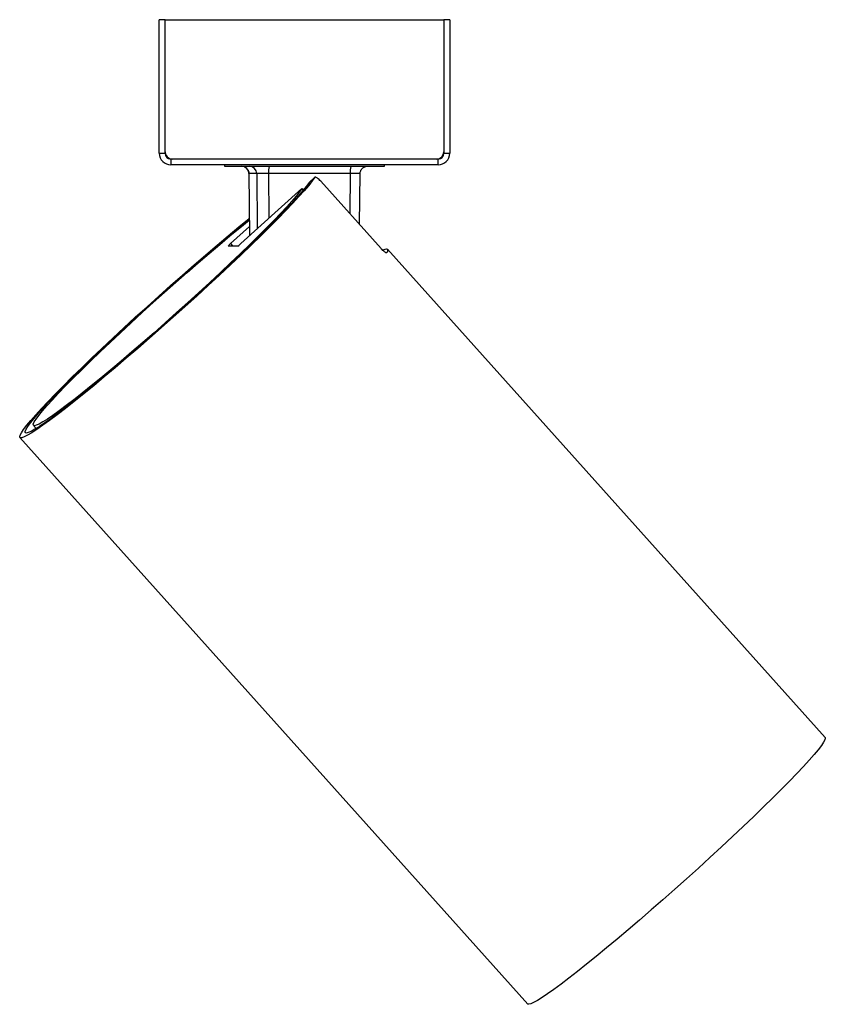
# Model space of a CAD drawing. Header units: millimetres. Extents: x 432 to 1055, y 350 to 718.
# Tile 1 of 2: x 432 to 543, y 354 to 490. Entities that reach past the tile are written whole.
import ezdxf

# ---------------------------------------------------------------- set-up
doc = ezdxf.new("R2010")
doc.units = ezdxf.units.MM

msp = doc.modelspace()

# ---------------------------------------------------------------- linework, layer by layer
at = {"color": 7, "linetype": 'Continuous', "lineweight": 25}
for p, q in [((452.03, 490.02), (451.23, 490.02)), ((451.23, 471.62), (451.23, 490.02)), ((452.03, 471.62), (452.03, 490.02)), ((452.03, 490.02), (490.43, 490.02)), ((452.03, 471.82), (452.03, 490.02)), ((490.43, 490.02), (490.43, 471.62)), ((491.23, 490.02), (490.43, 490.02)), ((490.43, 490.02), (490.43, 471.82)), ((491.23, 490.02), (491.23, 471.62)), ((451.23, 471.62), (452.03, 471.62)), ((452.83, 470.82), (452.83, 470.02)), ((489.63, 470.82), (452.83, 470.82)), ((489.43, 470.82), (453.03, 470.82)), ((489.63, 470.02), (489.63, 470.82)), ((490.43, 471.62), (491.23, 471.62)), ((489.63, 470.02), (452.83, 470.02)), ((460.23, 470.02), (460.23, 469.82)), ((460.23, 469.82), (482.23, 469.82)), ((482.23, 469.82), (482.23, 470.02)), ((463.57, 468.85), (463.65, 460.24)), ((464.65, 468.83), (463.58, 468.83)), ((477.53, 468.83), (466.29, 468.83)), ((472.67, 468.31), (471.89, 467.6)), ((472.68, 468.32), (471.9, 467.62)), ((478.82, 461.79), (478.89, 468.85)), ((470.87, 466.77), (462.47, 459.17)), ((470.87, 466.77), (471.07, 466.54)), ((471.89, 467.6), (471.91, 467.61)), ((481.79, 458.48), (473.46, 467.77)), ((461.05, 459.17), (463.64, 461.52)), ((462.06, 458.84), (460.72, 458.84)), ((461.05, 459.17), (461.32, 458.87)), ((542.93, 391.14), (482.65, 458.39)), ((433.9, 434.12), (434.27, 433.7)), ((432.04, 432.45), (501.98, 354.42)), ((502.11, 354.38), (501.98, 354.42))]:
    msp.add_line(p, q, dxfattribs=at)
at = {"color": 8, "linetype": 'Continuous', "lineweight": 25}
for p, q in [((463.58, 468.83), (463.66, 460.24)), ((463.58, 468.83), (463.59, 468.83)), ((464.65, 468.83), (464.71, 461.2)), ((466.29, 468.83), (466.34, 462.67)), ((477.53, 468.83), (477.48, 463.29)), ((461.32, 458.87), (461.32, 458.84))]:
    msp.add_line(p, q, dxfattribs=at)
at = {"color": 7, "linetype": 'Continuous', "lineweight": 25, "flags": 128}
for points in [[(472.67, 468.31), (472.3, 467.8), (471.81, 467.18), (471.2, 466.46), (470.46, 465.65), (469.62, 464.73), (468.66, 463.73), (467.61, 462.65), (466.45, 461.49), (465.21, 460.26), (463.89, 458.98), (462.5, 457.64), (461.04, 456.26), (459.53, 454.84), (457.97, 453.4), (456.38, 451.95), (454.77, 450.48), (453.14, 449.02), (451.51, 447.57), (449.88, 446.14), (448.27, 444.73), (446.69, 443.37), (445.14, 442.06), (443.64, 440.8), (442.2, 439.6), (440.82, 438.47), (439.52, 437.43), (438.29, 436.46), (437.16, 435.59), (436.13, 434.82), (435.2, 434.14), (434.38, 433.57), (433.68, 433.12), (433.09, 432.77), (432.63, 432.54), (432.29, 432.42), (432.08, 432.42), (432, 432.54), (432.05, 432.77), (432.24, 433.12), (432.55, 433.57), (432.98, 434.14), (433.54, 434.82), (434.22, 435.59), (435.02, 436.46), (435.92, 437.43), (436.94, 438.47), (438.05, 439.6), (439.25, 440.8), (440.54, 442.06), (441.9, 443.37), (443.33, 444.73), (444.82, 446.14), (446.36, 447.57), (447.93, 449.02), (449.54, 450.48), (451.16, 451.95), (452.79, 453.4), (454.42, 454.84), (456.04, 456.26), (457.64, 457.64), (459.2, 458.98), (460.72, 460.26), (462.19, 461.49), (463.6, 462.65), (463.63, 462.67)], [(471.89, 467.6), (471.51, 467.09), (471.01, 466.48), (470.4, 465.76), (469.66, 464.94), (468.82, 464.04), (467.87, 463.05), (466.82, 461.97), (465.67, 460.83), (464.45, 459.62), (463.14, 458.36), (461.77, 457.05), (460.34, 455.69), (458.85, 454.31), (457.33, 452.9), (455.77, 451.48), (454.2, 450.05), (452.61, 448.63), (451.02, 447.22), (449.44, 445.84), (447.88, 444.49), (446.35, 443.18), (444.87, 441.92), (443.43, 440.71), (442.04, 439.57), (440.73, 438.51), (439.49, 437.52), (438.34, 436.62), (437.28, 435.81), (436.32, 435.1), (435.46, 434.49), (434.71, 433.98), (434.08, 433.59), (433.57, 433.3), (433.18, 433.13), (432.91, 433.07), (432.77, 433.13), (432.76, 433.3), (432.88, 433.59), (433.12, 433.98), (433.49, 434.49), (433.98, 435.1), (434.59, 435.81), (435.32, 436.62), (436.16, 437.52), (437.1, 438.51), (438.14, 439.57), (439.28, 440.71), (440.5, 441.92), (441.8, 443.18), (443.17, 444.49), (444.6, 445.84), (446.08, 447.22), (447.61, 448.63), (449.16, 450.05), (450.74, 451.48), (452.32, 452.9), (453.91, 454.31), (455.49, 455.69), (457.05, 457.05), (458.58, 458.36), (460.07, 459.62), (461.52, 460.83), (462.9, 461.97), (463.63, 462.57)], [(470.87, 466.77), (470.53, 466.29), (470.07, 465.71), (469.48, 465.03), (468.78, 464.24), (467.97, 463.36), (467.04, 462.4), (466.02, 461.35), (464.9, 460.23), (463.69, 459.05), (462.41, 457.81), (461.06, 456.52), (459.65, 455.19), (458.19, 453.83), (456.69, 452.44), (455.16, 451.05), (453.61, 449.66), (452.06, 448.27), (450.51, 446.9), (448.97, 445.56), (447.45, 444.25), (445.98, 442.99), (444.54, 441.79), (443.17, 440.64), (441.85, 439.57), (440.62, 438.58), (439.46, 437.67), (438.4, 436.85), (437.43, 436.13), (436.57, 435.51), (435.82, 435), (435.18, 434.6), (434.67, 434.31), (434.28, 434.14), (434.02, 434.08), (433.89, 434.14), (433.88, 434.31), (434.01, 434.6), (434.26, 435), (434.64, 435.51), (435.15, 436.13), (435.77, 436.85), (436.52, 437.67), (437.37, 438.58), (438.33, 439.57), (439.39, 440.64), (440.54, 441.79), (441.77, 442.99), (443.08, 444.25), (444.45, 445.56), (445.88, 446.9), (447.36, 448.27), (448.87, 449.66), (450.4, 451.05), (451.96, 452.44), (453.51, 453.83), (455.06, 455.19), (456.59, 456.52), (458.09, 457.81), (459.56, 459.05), (460.97, 460.23), (462.33, 461.35), (463.61, 462.4), (463.63, 462.41)], [(482.05, 458.3), (482.06, 458.3), (482.32, 458.4), (482.52, 458.43), (482.63, 458.4), (482.68, 458.3), (482.66, 458.14), (482.56, 457.91)], [(542.93, 391.14), (542.97, 391.05), (542.92, 390.82), (542.74, 390.47), (542.43, 390.02), (541.99, 389.45), (541.43, 388.78), (540.76, 388), (539.96, 387.13), (539.06, 386.17), (538.05, 385.13), (536.94, 384.01), (535.74, 382.81), (534.46, 381.56), (533.1, 380.24), (531.67, 378.88), (530.19, 377.48), (528.65, 376.06), (527.08, 374.61), (525.48, 373.15), (523.85, 371.68), (522.22, 370.23), (520.6, 368.79), (518.98, 367.37), (517.38, 365.99), (515.82, 364.65), (514.3, 363.37), (512.83, 362.14), (511.42, 360.98), (510.08, 359.9), (508.82, 358.89), (507.65, 357.98), (506.57, 357.16), (505.59, 356.43), (504.71, 355.81), (503.95, 355.3), (503.31, 354.9), (502.78, 354.61), (502.39, 354.44), (502.11, 354.38)]]:
    msp.add_lwpolyline(points, dxfattribs=at)
at = {"color": 7, "linetype": 'Continuous', "lineweight": 25}
for centre, radius, start, end in [((452.83, 471.62), 1.6, 180, 270), ((453.03, 471.82), 1, 180, 270), ((452.83, 471.62), 0.8, 180, 270), ((489.43, 471.82), 1, 270, 0), ((489.63, 471.62), 1.6, 270, 0), ((489.63, 471.62), 0.8, 270, 0), ((462.58, 468.82), 0.998, 0.3686, 89.871), ((463.65, 468.82), 0.998, 0.3686, 89.871), ((468.96, 469.07), 2.68, 163.8132, 185.2251), ((480.2, 469.07), 2.68, 163.8132, 185.2251), ((461.96, 457.97), 1.51, 127.1936, 144.9459), ((460.7, 460.96), 2.52, 302.622, 314.8037)]:
    msp.add_arc(centre, radius, start, end, dxfattribs=at)
msp.add_ellipse((461.37, 458.87), major_axis=(0.51, 0.18), ratio=0.029372, start_param=1.653806, end_param=1.832155, dxfattribs=at)
for points, knots in [([(462.96, 469.74), (462.99, 469.73), (463.04, 469.71), (463.13, 469.65), (463.23, 469.58), (463.35, 469.47), (463.41, 469.36), (463.43, 469.32)], [0, 0, 0, 0, 0.237341, 0.374507, 0.509702, 0.789427, 1, 1, 1, 1]), ([(478.89, 468.83), (478.91, 468.95), (478.93, 469.15), (479.06, 469.38), (479.19, 469.54), (479.35, 469.67), (479.58, 469.79), (479.76, 469.81), (479.88, 469.82)], [0, 0, 0, 0, 0.2381694, 0.3659237, 0.4962572, 0.6269712, 0.7559122, 1, 1, 1, 1]), ([(463.43, 469.32), (463.45, 469.3), (463.5, 469.22), (463.55, 469.05), (463.57, 468.9), (463.57, 468.83)], [0, 0, 0, 0, 0.127546, 0.570089, 1, 1, 1, 1]), ([(466.29, 468.83), (466.09, 468.83), (465.69, 468.83), (465.17, 468.83), (464.78, 468.83), (464.69, 468.83), (464.65, 468.83)], [0, 0, 0, 0, 0.250007, 0.5, 0.749993, 1, 1, 1, 1]), ([(473.46, 467.77), (473.39, 467.85), (473.24, 468.01), (473.03, 468.19), (472.85, 468.31), (472.72, 468.35), (472.69, 468.32), (472.67, 468.31)], [0, 0, 0, 0, 0.203682, 0.407256, 0.613897, 0.828073, 1, 1, 1, 1]), ([(482.56, 457.91), (482.54, 457.9), (482.5, 457.88), (482.35, 457.96), (482.15, 458.12), (481.95, 458.3), (481.83, 458.43), (481.79, 458.48)], [0, 0, 0, 0, 0.2233625, 0.4467857, 0.6679299, 0.8821371, 1, 1, 1, 1])]:
    msp.add_open_spline(points, degree=3, knots=knots, dxfattribs=at)
at = {"color": 8, "linetype": 'Continuous', "lineweight": 25}
msp.add_open_spline([(478.87, 468.83), (478.87, 468.83), (478.86, 468.83), (478.57, 468.83), (478.12, 468.83), (477.73, 468.83), (477.53, 468.83)], degree=3, knots=[0, 0, 0, 0, 0.202266, 0.468172, 0.734079, 1, 1, 1, 1], dxfattribs=at)

doc.saveas('drawing.dxf')
